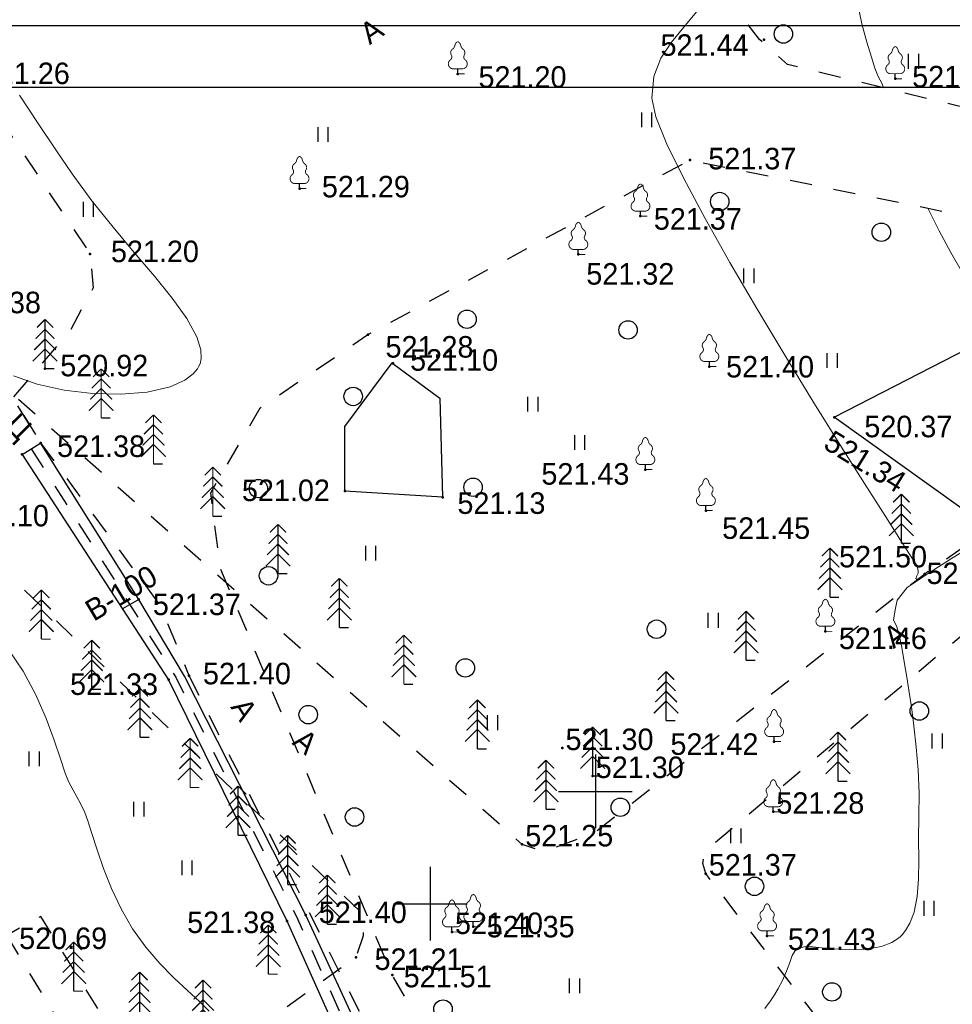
# Model space of a CAD drawing. Header units: millimetres. Extents: x 767170 to 66149698, y -983507 to 2493658.
# Tile 112 of 226: x 2000385 to 2038318, y -563826 to -523785. Entities that reach past the tile are written whole.
import ezdxf

# ---------------------------------------------------------------- set-up
doc = ezdxf.new("R2010")
doc.units = ezdxf.units.MM
doc.linetypes.add('Д_ТРОТ_ТРУБА', pattern=[3, 1.5, -1.5])
doc.linetypes.add('ДОРОГИ_СТРОЯЩ', pattern=[9, 8, -1])
for name, color, linetype in [('(001) Сетка', 92, 'Continuous'), ('(004) Точки рельефа', 7, 'Continuous'), ('(004a) Точки рельефа (отк.)', 7, 'Continuous'), ('(014) Водопровод', 5, 'ИК_Водопровод -------в--------'), ('(022) Возд. Линии', 7, 'Continuous'), ('(025) Дорога', 7, 'Continuous'), ('(028) Гидротехн.', 7, 'Continuous'), ('(031) Горизонтали', 42, 'Continuous'), ('(035) Откосы', 7, 'Continuous'), ('(036) Растительность', 7, 'Continuous'), ('(038) Деревья', 7, 'Continuous')]:
    doc.layers.add(name, color=color, linetype=linetype)
doc.styles.add('BM-431', font='txt')
doc.styles.add('D-431', font='txt')
doc.styles.get("Standard").update_dxf_attribs({"font": 'isocpeui.ttf'})
doc.linetypes.add('GAZ_VOZDUSH', pattern='A,1,-2,["~",Standard,S=3,R=0,X=-1.5,Y=-1.5],-1,10', length=14)
doc.linetypes.add('ИК_Водопровод -------в--------', pattern='A,9,-0.6,["В",Standard,S=1.2,R=0,X=0,Y=-0.6],-1.2', length=10.8)
doc.linetypes.add('ОТКОСЫ_НЕУКР', pattern='A,0.5,["|",Standard,S=1.2,R=0,X=0,Y=-1.2],1,["|",Standard,S=0.5,R=0,X=0,Y=-0.5],0.5', length=2)
doc.linetypes.add('ОТКОСЫ_УКРЕП', pattern='A,0.5,["|",Standard,S=1.2,R=0,X=0,Y=-1.2],0.8,[".",Standard,S=1,R=0.1,X=0.1,Y=-1.2],0.1,["|",Standard,S=0.5,R=0,X=0,Y=-0.5],0', length=1.4)

# ---------------------------------------------------------------- blocks, each defined once
blk = doc.blocks.new('ell')
at = {"const_width": 0.05}
for points in [[(0, 2), (-0.329, 1.671)], [(0, 0), (0, 2)], [(0, 2), (0.329, 1.671)], [(0, 1.6), (-0.386, 1.214)], [(0, 1.6), (0.386, 1.214)], [(0, 1.2), (-0.443, 0.757)], [(0, 1.2), (0.443, 0.757)], [(0, 0.8), (-0.5, 0.3)], [(0, 0.8), (0.5, 0.3)], [(0, 0), (0.375, 0)]]:
    blk.add_lwpolyline(points, dxfattribs=at)
blk = doc.blocks.new('d')
at = {"layer": '(038) Деревья'}
blk.add_ellipse((0, 0), major_axis=(0.265, 0.265), ratio=1, start_param=5.497787, end_param=11.780972, dxfattribs=at)
blk = doc.blocks.new('I04010')
for p, q in [((-0.412273, 0.007146), (-0.412273, 1.207146)), ((0.387727, 1.207146), (0.387727, 0.007146))]:
    blk.add_line(p, q)
blk = doc.blocks.new('Setka')
at = {"layer": '(001) Сетка'}
for p, q in [((0, 1.5), (0, -1.5)), ((-1.5, 0), (1.5, 0))]:
    blk.add_line(p, q, dxfattribs=at)
blk = doc.blocks.new('karagach')
at = {"const_width": 0.05}
for points in [[(0, 1.75, 0.246034), (-0.156, 1.546, 0.489079)], [(0, 1.75, -0.246034), (0.156, 1.546, -0.489079)], [(-0.277, 1.346, 0.430853), (-0.341, 1.004, 0.548276)], [(-0.277, 1.346, 0.181567), (-0.156, 1.546, 0.303004)], [(0.277, 1.346, -0.181567), (0.156, 1.546, -0.303004)], [(0.277, 1.346, -0.430853), (0.341, 1.004, -0.548276)], [(-0.42, 0.746, 0.626949), (-0.291, 0.275, 0.702465)], [(-0.42, 0.746, 0.383603), (-0.341, 1.004, 0.352912)], [(0.42, 0.746, -0.626949), (0.291, 0.275, -0.702465)], [(0.42, 0.746, -0.383603), (0.341, 1.004, -0.352912)]]:
    blk.add_lwpolyline(points, format="xyb", dxfattribs=at)
for points in [[(0, 0.275), (-0.291, 0.275)], [(0, 0), (0, 0.275)], [(0, 0.275), (0.291, 0.275)], [(0, 0), (0.375, 0)]]:
    blk.add_lwpolyline(points, dxfattribs=at)
blk.add_lwpolyline([(0, 0), (0, 0.275)])
blk = doc.blocks.new('ell-flat-24-flat-1')
at = {"layer": '(038) Деревья', "const_width": 0.05}
for points in [[(0, 2), (-0.329, 1.671)], [(0, 0), (0, 2)], [(0, 2), (0.329, 1.671)], [(0, 1.6), (-0.386, 1.214)], [(0, 1.6), (0.386, 1.214)], [(0, 1.2), (-0.443, 0.757)], [(0, 1.2), (0.443, 0.757)], [(0, 0.8), (-0.5, 0.3)], [(0, 0.8), (0.5, 0.3)], [(0, 0), (0.375, 0)]]:
    blk.add_lwpolyline(points, dxfattribs=at)
blk = doc.blocks.new('ell-flat-23-flat-1')
at = {"layer": '(038) Деревья', "const_width": 0.05}
for points in [[(0, 2), (-0.329, 1.671)], [(0, 0), (0, 2)], [(0, 2), (0.329, 1.671)], [(0, 1.6), (-0.386, 1.214)], [(0, 1.6), (0.386, 1.214)], [(0, 1.2), (-0.443, 0.757)], [(0, 1.2), (0.443, 0.757)], [(0, 0.8), (-0.5, 0.3)], [(0, 0.8), (0.5, 0.3)], [(0, 0), (0.375, 0)]]:
    blk.add_lwpolyline(points, dxfattribs=at)
blk = doc.blocks.new('ell-flat-22-flat-1')
at = {"layer": '(038) Деревья', "const_width": 0.05}
for points in [[(0, 2), (-0.329, 1.671)], [(0, 0), (0, 2)], [(0, 2), (0.329, 1.671)], [(0, 1.6), (-0.386, 1.214)], [(0, 1.6), (0.386, 1.214)], [(0, 1.2), (-0.443, 0.757)], [(0, 1.2), (0.443, 0.757)], [(0, 0.8), (-0.5, 0.3)], [(0, 0.8), (0.5, 0.3)], [(0, 0), (0.375, 0)]]:
    blk.add_lwpolyline(points, dxfattribs=at)
blk = doc.blocks.new('karagach-flat-26')
at = {"layer": '(038) Деревья', "const_width": 0.0375}
for points in [[(0, 1.312, 0.246034), (-0.117, 1.159, 0.489079)], [(0, 1.312, -0.246034), (0.117, 1.159, -0.489079)], [(-0.208, 1.009, 0.430853), (-0.255, 0.753, 0.548276)], [(-0.208, 1.009, 0.181567), (-0.117, 1.159, 0.303004)], [(0.208, 1.009, -0.181567), (0.117, 1.159, -0.303004)], [(0.208, 1.009, -0.430853), (0.255, 0.753, -0.548276)], [(-0.315, 0.559, 0.626949), (-0.218, 0.206, 0.702465)], [(-0.315, 0.559, 0.383603), (-0.255, 0.753, 0.352912)], [(0.315, 0.559, -0.626949), (0.218, 0.206, -0.702465)], [(0.315, 0.559, -0.383603), (0.255, 0.753, -0.352912)]]:
    blk.add_lwpolyline(points, format="xyb", dxfattribs=at)
for points in [[(0, 0.206), (-0.218, 0.206)], [(0, 0), (0, 0.206)], [(0, 0.206), (0.218, 0.206)], [(0, 0), (0.281, 0)]]:
    blk.add_lwpolyline(points, dxfattribs=at)
at = {"layer": '(038) Деревья'}
blk.add_lwpolyline([(0, 0), (0, 0.206)], dxfattribs=at)
blk = doc.blocks.new('karagach-flat-27')
at = {"layer": '(038) Деревья', "const_width": 0.0375}
for points in [[(0, 1.312, 0.246034), (-0.117, 1.159, 0.489079)], [(0, 1.312, -0.246034), (0.117, 1.159, -0.489079)], [(-0.208, 1.009, 0.430853), (-0.255, 0.753, 0.548276)], [(-0.208, 1.009, 0.181567), (-0.117, 1.159, 0.303004)], [(0.208, 1.009, -0.181567), (0.117, 1.159, -0.303004)], [(0.208, 1.009, -0.430853), (0.255, 0.753, -0.548276)], [(-0.315, 0.559, 0.626949), (-0.218, 0.206, 0.702465)], [(-0.315, 0.559, 0.383603), (-0.255, 0.753, 0.352912)], [(0.315, 0.559, -0.626949), (0.218, 0.206, -0.702465)], [(0.315, 0.559, -0.383603), (0.255, 0.753, -0.352912)]]:
    blk.add_lwpolyline(points, format="xyb", dxfattribs=at)
for points in [[(0, 0.206), (-0.218, 0.206)], [(0, 0), (0, 0.206)], [(0, 0.206), (0.218, 0.206)], [(0, 0), (0.281, 0)]]:
    blk.add_lwpolyline(points, dxfattribs=at)
at = {"layer": '(038) Деревья'}
blk.add_lwpolyline([(0, 0), (0, 0.206)], dxfattribs=at)
blk = doc.blocks.new('karagach-flat-28')
at = {"layer": '(038) Деревья', "const_width": 0.0375}
for points in [[(0, 1.312, 0.246034), (-0.117, 1.159, 0.489079)], [(0, 1.312, -0.246034), (0.117, 1.159, -0.489079)], [(-0.208, 1.009, 0.430853), (-0.255, 0.753, 0.548276)], [(-0.208, 1.009, 0.181567), (-0.117, 1.159, 0.303004)], [(0.208, 1.009, -0.181567), (0.117, 1.159, -0.303004)], [(0.208, 1.009, -0.430853), (0.255, 0.753, -0.548276)], [(-0.315, 0.559, 0.626949), (-0.218, 0.206, 0.702465)], [(-0.315, 0.559, 0.383603), (-0.255, 0.753, 0.352912)], [(0.315, 0.559, -0.626949), (0.218, 0.206, -0.702465)], [(0.315, 0.559, -0.383603), (0.255, 0.753, -0.352912)]]:
    blk.add_lwpolyline(points, format="xyb", dxfattribs=at)
for points in [[(0, 0.206), (-0.218, 0.206)], [(0, 0), (0, 0.206)], [(0, 0.206), (0.218, 0.206)], [(0, 0), (0.281, 0)]]:
    blk.add_lwpolyline(points, dxfattribs=at)
at = {"layer": '(038) Деревья'}
blk.add_lwpolyline([(0, 0), (0, 0.206)], dxfattribs=at)
blk = doc.blocks.new('ell-flat-25')
at = {"layer": '(038) Деревья', "const_width": 0.05}
for points in [[(0, 2), (-0.329, 1.671)], [(0, 0), (0, 2)], [(0, 2), (0.329, 1.671)], [(0, 1.6), (-0.386, 1.214)], [(0, 1.6), (0.386, 1.214)], [(0, 1.2), (-0.443, 0.757)], [(0, 1.2), (0.443, 0.757)], [(0, 0.8), (-0.5, 0.3)], [(0, 0.8), (0.5, 0.3)], [(0, 0), (0.375, 0)]]:
    blk.add_lwpolyline(points, dxfattribs=at)
blk = doc.blocks.new('ell-flat-28-flat-1')
at = {"layer": '(038) Деревья', "const_width": 0.05}
for points in [[(0, 2), (-0.329, 1.671)], [(0, 0), (0, 2)], [(0, 2), (0.329, 1.671)], [(0, 1.6), (-0.386, 1.214)], [(0, 1.6), (0.386, 1.214)], [(0, 1.2), (-0.443, 0.757)], [(0, 1.2), (0.443, 0.757)], [(0, 0.8), (-0.5, 0.3)], [(0, 0.8), (0.5, 0.3)], [(0, 0), (0.375, 0)]]:
    blk.add_lwpolyline(points, dxfattribs=at)
blk = doc.blocks.new('ell-flat-27-flat-1')
at = {"layer": '(038) Деревья', "const_width": 0.05}
for points in [[(0, 2), (-0.329, 1.671)], [(0, 0), (0, 2)], [(0, 2), (0.329, 1.671)], [(0, 1.6), (-0.386, 1.214)], [(0, 1.6), (0.386, 1.214)], [(0, 1.2), (-0.443, 0.757)], [(0, 1.2), (0.443, 0.757)], [(0, 0.8), (-0.5, 0.3)], [(0, 0.8), (0.5, 0.3)], [(0, 0), (0.375, 0)]]:
    blk.add_lwpolyline(points, dxfattribs=at)
blk = doc.blocks.new('ell-flat-26-flat-1')
at = {"layer": '(038) Деревья', "const_width": 0.05}
for points in [[(0, 2), (-0.329, 1.671)], [(0, 0), (0, 2)], [(0, 2), (0.329, 1.671)], [(0, 1.6), (-0.386, 1.214)], [(0, 1.6), (0.386, 1.214)], [(0, 1.2), (-0.443, 0.757)], [(0, 1.2), (0.443, 0.757)], [(0, 0.8), (-0.5, 0.3)], [(0, 0.8), (0.5, 0.3)], [(0, 0), (0.375, 0)]]:
    blk.add_lwpolyline(points, dxfattribs=at)
blk = doc.blocks.new('karagach-flat-2-flat-1-flat-1')
at = {"layer": '(038) Деревья', "const_width": 0.0375}
for points in [[(0, 1.312, 0.246034), (-0.117, 1.159, 0.489079)], [(0, 1.312, -0.246034), (0.117, 1.159, -0.489079)], [(-0.208, 1.009, 0.430853), (-0.255, 0.753, 0.548276)], [(-0.208, 1.009, 0.181567), (-0.117, 1.159, 0.303004)], [(0.208, 1.009, -0.181567), (0.117, 1.159, -0.303004)], [(0.208, 1.009, -0.430853), (0.255, 0.753, -0.548276)], [(-0.315, 0.559, 0.626949), (-0.218, 0.206, 0.702465)], [(-0.315, 0.559, 0.383603), (-0.255, 0.753, 0.352912)], [(0.315, 0.559, -0.626949), (0.218, 0.206, -0.702465)], [(0.315, 0.559, -0.383603), (0.255, 0.753, -0.352912)]]:
    blk.add_lwpolyline(points, format="xyb", dxfattribs=at)
for points in [[(0, 0.206), (-0.218, 0.206)], [(0, 0), (0, 0.206)], [(0, 0.206), (0.218, 0.206)], [(0, 0), (0.281, 0)]]:
    blk.add_lwpolyline(points, dxfattribs=at)
at = {"layer": '(038) Деревья'}
blk.add_lwpolyline([(0, 0), (0, 0.206)], dxfattribs=at)
blk = doc.blocks.new('ell-flat-32')
at = {"layer": '(038) Деревья', "const_width": 0.05}
for points in [[(0, 2), (-0.329, 1.671)], [(0, 0), (0, 2)], [(0, 2), (0.329, 1.671)], [(0, 1.6), (-0.386, 1.214)], [(0, 1.6), (0.386, 1.214)], [(0, 1.2), (-0.443, 0.757)], [(0, 1.2), (0.443, 0.757)], [(0, 0.8), (-0.5, 0.3)], [(0, 0.8), (0.5, 0.3)], [(0, 0), (0.375, 0)]]:
    blk.add_lwpolyline(points, dxfattribs=at)
blk = doc.blocks.new('ell-flat-33')
at = {"layer": '(038) Деревья', "const_width": 0.05}
for points in [[(0, 2), (-0.329, 1.671)], [(0, 0), (0, 2)], [(0, 2), (0.329, 1.671)], [(0, 1.6), (-0.386, 1.214)], [(0, 1.6), (0.386, 1.214)], [(0, 1.2), (-0.443, 0.757)], [(0, 1.2), (0.443, 0.757)], [(0, 0.8), (-0.5, 0.3)], [(0, 0.8), (0.5, 0.3)], [(0, 0), (0.375, 0)]]:
    blk.add_lwpolyline(points, dxfattribs=at)
blk = doc.blocks.new('ell-flat-34')
at = {"layer": '(038) Деревья', "const_width": 0.05}
for points in [[(0, 2), (-0.329, 1.671)], [(0, 0), (0, 2)], [(0, 2), (0.329, 1.671)], [(0, 1.6), (-0.386, 1.214)], [(0, 1.6), (0.386, 1.214)], [(0, 1.2), (-0.443, 0.757)], [(0, 1.2), (0.443, 0.757)], [(0, 0.8), (-0.5, 0.3)], [(0, 0.8), (0.5, 0.3)], [(0, 0), (0.375, 0)]]:
    blk.add_lwpolyline(points, dxfattribs=at)
blk = doc.blocks.new('ell-flat-35')
at = {"layer": '(038) Деревья', "const_width": 0.05}
for points in [[(0, 2), (-0.329, 1.671)], [(0, 0), (0, 2)], [(0, 2), (0.329, 1.671)], [(0, 1.6), (-0.386, 1.214)], [(0, 1.6), (0.386, 1.214)], [(0, 1.2), (-0.443, 0.757)], [(0, 1.2), (0.443, 0.757)], [(0, 0.8), (-0.5, 0.3)], [(0, 0.8), (0.5, 0.3)], [(0, 0), (0.375, 0)]]:
    blk.add_lwpolyline(points, dxfattribs=at)
blk = doc.blocks.new('ell-flat-36')
at = {"layer": '(038) Деревья', "const_width": 0.05}
for points in [[(0, 2), (-0.329, 1.671)], [(0, 0), (0, 2)], [(0, 2), (0.329, 1.671)], [(0, 1.6), (-0.386, 1.214)], [(0, 1.6), (0.386, 1.214)], [(0, 1.2), (-0.443, 0.757)], [(0, 1.2), (0.443, 0.757)], [(0, 0.8), (-0.5, 0.3)], [(0, 0.8), (0.5, 0.3)], [(0, 0), (0.375, 0)]]:
    blk.add_lwpolyline(points, dxfattribs=at)
blk = doc.blocks.new('ell-flat-37')
at = {"layer": '(038) Деревья', "const_width": 0.05}
for points in [[(0, 2), (-0.329, 1.671)], [(0, 0), (0, 2)], [(0, 2), (0.329, 1.671)], [(0, 1.6), (-0.386, 1.214)], [(0, 1.6), (0.386, 1.214)], [(0, 1.2), (-0.443, 0.757)], [(0, 1.2), (0.443, 0.757)], [(0, 0.8), (-0.5, 0.3)], [(0, 0.8), (0.5, 0.3)], [(0, 0), (0.375, 0)]]:
    blk.add_lwpolyline(points, dxfattribs=at)
blk = doc.blocks.new('ell-flat-38')
at = {"layer": '(038) Деревья', "const_width": 0.05}
for points in [[(0, 2), (-0.329, 1.671)], [(0, 0), (0, 2)], [(0, 2), (0.329, 1.671)], [(0, 1.6), (-0.386, 1.214)], [(0, 1.6), (0.386, 1.214)], [(0, 1.2), (-0.443, 0.757)], [(0, 1.2), (0.443, 0.757)], [(0, 0.8), (-0.5, 0.3)], [(0, 0.8), (0.5, 0.3)], [(0, 0), (0.375, 0)]]:
    blk.add_lwpolyline(points, dxfattribs=at)
blk = doc.blocks.new('karagach-flat-42')
at = {"layer": '(038) Деревья', "const_width": 0.0375}
for points in [[(0, 1.312, 0.246034), (-0.117, 1.159, 0.489079)], [(0, 1.312, -0.246034), (0.117, 1.159, -0.489079)], [(-0.208, 1.009, 0.430853), (-0.255, 0.753, 0.548276)], [(-0.208, 1.009, 0.181567), (-0.117, 1.159, 0.303004)], [(0.208, 1.009, -0.181567), (0.117, 1.159, -0.303004)], [(0.208, 1.009, -0.430853), (0.255, 0.753, -0.548276)], [(-0.315, 0.559, 0.626949), (-0.218, 0.206, 0.702465)], [(-0.315, 0.559, 0.383603), (-0.255, 0.753, 0.352912)], [(0.315, 0.559, -0.626949), (0.218, 0.206, -0.702465)], [(0.315, 0.559, -0.383603), (0.255, 0.753, -0.352912)]]:
    blk.add_lwpolyline(points, format="xyb", dxfattribs=at)
for points in [[(0, 0.206), (-0.218, 0.206)], [(0, 0), (0, 0.206)], [(0, 0.206), (0.218, 0.206)], [(0, 0), (0.281, 0)]]:
    blk.add_lwpolyline(points, dxfattribs=at)
at = {"layer": '(038) Деревья'}
blk.add_lwpolyline([(0, 0), (0, 0.206)], dxfattribs=at)
blk = doc.blocks.new('karagach-flat-43')
at = {"layer": '(038) Деревья', "const_width": 0.0375}
for points in [[(0, 1.312, 0.246034), (-0.117, 1.159, 0.489079)], [(0, 1.312, -0.246034), (0.117, 1.159, -0.489079)], [(-0.208, 1.009, 0.430853), (-0.255, 0.753, 0.548276)], [(-0.208, 1.009, 0.181567), (-0.117, 1.159, 0.303004)], [(0.208, 1.009, -0.181567), (0.117, 1.159, -0.303004)], [(0.208, 1.009, -0.430853), (0.255, 0.753, -0.548276)], [(-0.315, 0.559, 0.626949), (-0.218, 0.206, 0.702465)], [(-0.315, 0.559, 0.383603), (-0.255, 0.753, 0.352912)], [(0.315, 0.559, -0.626949), (0.218, 0.206, -0.702465)], [(0.315, 0.559, -0.383603), (0.255, 0.753, -0.352912)]]:
    blk.add_lwpolyline(points, format="xyb", dxfattribs=at)
for points in [[(0, 0.206), (-0.218, 0.206)], [(0, 0), (0, 0.206)], [(0, 0.206), (0.218, 0.206)], [(0, 0), (0.281, 0)]]:
    blk.add_lwpolyline(points, dxfattribs=at)
at = {"layer": '(038) Деревья'}
blk.add_lwpolyline([(0, 0), (0, 0.206)], dxfattribs=at)
blk = doc.blocks.new('karagach-flat-44')
at = {"layer": '(038) Деревья', "const_width": 0.0375}
for points in [[(0, 1.312, 0.246034), (-0.117, 1.159, 0.489079)], [(0, 1.312, -0.246034), (0.117, 1.159, -0.489079)], [(-0.208, 1.009, 0.430853), (-0.255, 0.753, 0.548276)], [(-0.208, 1.009, 0.181567), (-0.117, 1.159, 0.303004)], [(0.208, 1.009, -0.181567), (0.117, 1.159, -0.303004)], [(0.208, 1.009, -0.430853), (0.255, 0.753, -0.548276)], [(-0.315, 0.559, 0.626949), (-0.218, 0.206, 0.702465)], [(-0.315, 0.559, 0.383603), (-0.255, 0.753, 0.352912)], [(0.315, 0.559, -0.626949), (0.218, 0.206, -0.702465)], [(0.315, 0.559, -0.383603), (0.255, 0.753, -0.352912)]]:
    blk.add_lwpolyline(points, format="xyb", dxfattribs=at)
for points in [[(0, 0.206), (-0.218, 0.206)], [(0, 0), (0, 0.206)], [(0, 0.206), (0.218, 0.206)], [(0, 0), (0.281, 0)]]:
    blk.add_lwpolyline(points, dxfattribs=at)
at = {"layer": '(038) Деревья'}
blk.add_lwpolyline([(0, 0), (0, 0.206)], dxfattribs=at)
blk = doc.blocks.new('karagach-flat-71')
at = {"layer": '(038) Деревья', "const_width": 0.0375}
for points in [[(0, 1.312, 0.246034), (-0.117, 1.159, 0.489079)], [(0, 1.312, -0.246034), (0.117, 1.159, -0.489079)], [(-0.208, 1.009, 0.430853), (-0.255, 0.753, 0.548276)], [(-0.208, 1.009, 0.181567), (-0.117, 1.159, 0.303004)], [(0.208, 1.009, -0.181567), (0.117, 1.159, -0.303004)], [(0.208, 1.009, -0.430853), (0.255, 0.753, -0.548276)], [(-0.315, 0.559, 0.626949), (-0.218, 0.206, 0.702465)], [(-0.315, 0.559, 0.383603), (-0.255, 0.753, 0.352912)], [(0.315, 0.559, -0.626949), (0.218, 0.206, -0.702465)], [(0.315, 0.559, -0.383603), (0.255, 0.753, -0.352912)]]:
    blk.add_lwpolyline(points, format="xyb", dxfattribs=at)
for points in [[(0, 0.206), (-0.218, 0.206)], [(0, 0), (0, 0.206)], [(0, 0.206), (0.218, 0.206)], [(0, 0), (0.281, 0)]]:
    blk.add_lwpolyline(points, dxfattribs=at)
at = {"layer": '(038) Деревья'}
blk.add_lwpolyline([(0, 0), (0, 0.206)], dxfattribs=at)
blk = doc.blocks.new('karagach-flat-72')
at = {"layer": '(038) Деревья', "const_width": 0.0375}
for points in [[(0, 1.312, 0.246034), (-0.117, 1.159, 0.489079)], [(0, 1.312, -0.246034), (0.117, 1.159, -0.489079)], [(-0.208, 1.009, 0.430853), (-0.255, 0.753, 0.548276)], [(-0.208, 1.009, 0.181567), (-0.117, 1.159, 0.303004)], [(0.208, 1.009, -0.181567), (0.117, 1.159, -0.303004)], [(0.208, 1.009, -0.430853), (0.255, 0.753, -0.548276)], [(-0.315, 0.559, 0.626949), (-0.218, 0.206, 0.702465)], [(-0.315, 0.559, 0.383603), (-0.255, 0.753, 0.352912)], [(0.315, 0.559, -0.626949), (0.218, 0.206, -0.702465)], [(0.315, 0.559, -0.383603), (0.255, 0.753, -0.352912)]]:
    blk.add_lwpolyline(points, format="xyb", dxfattribs=at)
for points in [[(0, 0.206), (-0.218, 0.206)], [(0, 0), (0, 0.206)], [(0, 0.206), (0.218, 0.206)], [(0, 0), (0.281, 0)]]:
    blk.add_lwpolyline(points, dxfattribs=at)
at = {"layer": '(038) Деревья'}
blk.add_lwpolyline([(0, 0), (0, 0.206)], dxfattribs=at)
blk = doc.blocks.new('karagach-flat-73')
at = {"layer": '(038) Деревья', "const_width": 0.0375}
for points in [[(0, 1.312, 0.246034), (-0.117, 1.159, 0.489079)], [(0, 1.312, -0.246034), (0.117, 1.159, -0.489079)], [(-0.208, 1.009, 0.430853), (-0.255, 0.753, 0.548276)], [(-0.208, 1.009, 0.181567), (-0.117, 1.159, 0.303004)], [(0.208, 1.009, -0.181567), (0.117, 1.159, -0.303004)], [(0.208, 1.009, -0.430853), (0.255, 0.753, -0.548276)], [(-0.315, 0.559, 0.626949), (-0.218, 0.206, 0.702465)], [(-0.315, 0.559, 0.383603), (-0.255, 0.753, 0.352912)], [(0.315, 0.559, -0.626949), (0.218, 0.206, -0.702465)], [(0.315, 0.559, -0.383603), (0.255, 0.753, -0.352912)]]:
    blk.add_lwpolyline(points, format="xyb", dxfattribs=at)
for points in [[(0, 0.206), (-0.218, 0.206)], [(0, 0), (0, 0.206)], [(0, 0.206), (0.218, 0.206)], [(0, 0), (0.281, 0)]]:
    blk.add_lwpolyline(points, dxfattribs=at)
at = {"layer": '(038) Деревья'}
blk.add_lwpolyline([(0, 0), (0, 0.206)], dxfattribs=at)
blk = doc.blocks.new('karagach-flat-74')
at = {"layer": '(038) Деревья', "const_width": 0.0375}
for points in [[(0, 1.312, 0.246034), (-0.117, 1.159, 0.489079)], [(0, 1.312, -0.246034), (0.117, 1.159, -0.489079)], [(-0.208, 1.009, 0.430853), (-0.255, 0.753, 0.548276)], [(-0.208, 1.009, 0.181567), (-0.117, 1.159, 0.303004)], [(0.208, 1.009, -0.181567), (0.117, 1.159, -0.303004)], [(0.208, 1.009, -0.430853), (0.255, 0.753, -0.548276)], [(-0.315, 0.559, 0.626949), (-0.218, 0.206, 0.702465)], [(-0.315, 0.559, 0.383603), (-0.255, 0.753, 0.352912)], [(0.315, 0.559, -0.626949), (0.218, 0.206, -0.702465)], [(0.315, 0.559, -0.383603), (0.255, 0.753, -0.352912)]]:
    blk.add_lwpolyline(points, format="xyb", dxfattribs=at)
for points in [[(0, 0.206), (-0.218, 0.206)], [(0, 0), (0, 0.206)], [(0, 0.206), (0.218, 0.206)], [(0, 0), (0.281, 0)]]:
    blk.add_lwpolyline(points, dxfattribs=at)
at = {"layer": '(038) Деревья'}
blk.add_lwpolyline([(0, 0), (0, 0.206)], dxfattribs=at)
blk = doc.blocks.new('karagach-flat-75')
at = {"layer": '(038) Деревья', "const_width": 0.0375}
for points in [[(0, 1.312, 0.246034), (-0.117, 1.159, 0.489079)], [(0, 1.312, -0.246034), (0.117, 1.159, -0.489079)], [(-0.208, 1.009, 0.430853), (-0.255, 0.753, 0.548276)], [(-0.208, 1.009, 0.181567), (-0.117, 1.159, 0.303004)], [(0.208, 1.009, -0.181567), (0.117, 1.159, -0.303004)], [(0.208, 1.009, -0.430853), (0.255, 0.753, -0.548276)], [(-0.315, 0.559, 0.626949), (-0.218, 0.206, 0.702465)], [(-0.315, 0.559, 0.383603), (-0.255, 0.753, 0.352912)], [(0.315, 0.559, -0.626949), (0.218, 0.206, -0.702465)], [(0.315, 0.559, -0.383603), (0.255, 0.753, -0.352912)]]:
    blk.add_lwpolyline(points, format="xyb", dxfattribs=at)
for points in [[(0, 0.206), (-0.218, 0.206)], [(0, 0), (0, 0.206)], [(0, 0.206), (0.218, 0.206)], [(0, 0), (0.281, 0)]]:
    blk.add_lwpolyline(points, dxfattribs=at)
at = {"layer": '(038) Деревья'}
blk.add_lwpolyline([(0, 0), (0, 0.206)], dxfattribs=at)
blk = doc.blocks.new('A$C05d28b1e')
at = {"layer": '(004) Точки рельефа', "color": 7, "linetype": 'ByBlock', "lineweight": -2}
for p in [(-21262, 117011), (-38051, 105022), (-23902, 105238), (-25852, 100044), (-21884, 99790), (-2273, 96670), (-17006, 89592), (-15776, 88454), (-8431, 87001), (-18644, 85674), (-11178, 84489), (-25407, 81084), (-2095, 72968), (3249, 71377), (-5102, 68075), (-20980, 66910), (-7113, 65791), (-29497, 64248), (-9641, 64233), (-18196, 60973), (-4312, 59676), (771, 57612), (-31513, 56567), (-32267, 56099), (-6915, 55484), (-4452, 53816), (-27517, 50208), (408, 48906), (-26306, 46938), (-25477, 47107), (-1677, 44424), (-20727, 37369), (-21495, 37129), (-13912, 36898), (-14782, 36679), (-1964, 36520), (-17211, 34931)]:
    blk.add_point(p, dxfattribs=at)
at = {"layer": '(014) Водопровод', "linetype": 'GAZ_VOZDUSH', "ltscale": 600, "flags": 128}
blk.add_lwpolyline([(-27517, 50208), (-28179, 49816)], dxfattribs=at)
at = {"layer": '(025) Дорога', "linetype": 'Д_ТРОТ_ТРУБА', "ltscale": 600, "flags": 128}
for points in [[(27459, 120222), (8937, 104733), (7549, 103433), (-2273, 96670), (-15702, 86137), (-17767, 85381), (-18644, 85674), (-40043, 104576), (-45955, 113584), (-51231, 109005), (-44895, 102103), (-42025, 99008), (-25117, 82841), (-25117, 81951), (-25407, 81084), (-32229, 76172), (-32639, 76060), (-33388, 76495), (-37188, 78427), (-42918, 74170), (-43534, 73566), (-56171, 68379), (-72915, 59805), (-96929, 47597), (-121278, 30068), (-138829, 14906), (-139804, 14024), (-138021, 12053), (-129914, 19516), (-105640, 36924), (-88825, 45949), (-78921, 50853), (-56719, 62542), (-42094, 71045), (-39916, 71829), (-37271, 72176), (-35503, 71928), (-34406, 71614), (-29497, 64248), (-29370, 62878), (-30300, 61153), (-32643, 58416), (-31513, 56567), (-31513, 56567), (-31513, 56567)], [(96975, 76152), (91663, 70018), (77743, 60511), (77407, 60141), (71543, 56980), (67628, 56398), (63649, 57538), (35933, 62943), (-1136, 71955), (-2270, 72968), (-11178, 84489), (-11295, 84899), (-11231, 85387), (2620, 97018), (30185, 117380)], [(-2596, 13263), (-3144, 13637), (-13462, 28471), (-17211, 34931), (-24202, 51467), (-24593, 54534), (-22584, 57991), (-18196, 60973), (-5102, 68075), (38937, 59146), (59831, 53401), (40293, 39065), (36909, 36534)], [(-33351, 57588), (-32267, 56099), (-31513, 56567), (-32478, 58146), (-33351, 57588)], [(-31513, 56567), (-26641, 49936), (-25477, 47107)], [(-25477, 47107), (-14907, 26254), (-12857, 24135), (-4164, 11022)], [(-32885, 36540), (-26424, 25780), (-11763, 1473), (-10293, 2193), (-20261, 19133), (-31505, 37317), (-32885, 36540)]]:
    blk.add_lwpolyline(points, dxfattribs=at)
at = {"layer": '(028) Гидротехн.', "ltscale": 600}
for points in [[(-7049, 14112), (-9397, 17594), (-14522, 25619), (-15158, 26263), (-17417, 30209), (-20727, 37369), (-25662, 47079), (-27517, 50208), (-31513, 56567)], [(-32267, 56099), (-26306, 46938), (-21495, 37129), (-18218, 29815), (-15652, 25845), (-15177, 25186), (-9844, 17183), (-7469, 13840)]]:
    blk.add_lwpolyline(points, dxfattribs=at)
at = {"layer": '(028) Гидротехн.', "color": 3, "linetype": 'Д_ТРОТ_ТРУБА', "ltscale": 600, "flags": 128}
blk.add_lwpolyline([(-31890, 56333), (-26014, 47040), (-21105, 37304), (-17797, 30023), (-15360, 25947), (-14809, 25337), (-9552, 17285), (-7259, 13976)], dxfattribs=at)
at = {"layer": '(031) Горизонтали', "color": 42, "linetype": 'Continuous', "lineweight": 0, "ltscale": 600}
for points in [[(-2549, 96454), (-2592, 96456), (-2638, 96495), (-2585, 96602), (-2532, 96711), (-2538, 96775), (-2551, 96865), (-2581, 97000), (-2742, 97253), (-3183, 97939), (-3857, 98992), (-4719, 100347), (-5720, 101938), (-6816, 103699), (-7959, 105564), (-9103, 107468), (-10201, 109345), (-11207, 111129), (-12074, 112754), (-12755, 114154), (-13204, 115263), (-13375, 116017), (-13285, 116899), (-12999, 117643), (-12575, 118297), (-12073, 118910), (-11551, 119530)], [(-39329, 104736), (-38371, 104397), (-37279, 104154), (-36124, 104014), (-34973, 103984), (-33895, 104072), (-32960, 104286), (-32360, 104551), (-32019, 104809), (-31853, 105009), (-31790, 105118), (-31746, 105219), (-31695, 105435), (-31707, 105790), (-31871, 106318), (-32280, 107061), (-32873, 107887), (-33602, 108786), (-34421, 109751), (-35284, 110772), (-36143, 111840), (-36953, 112947), (-37615, 113923), (-38332, 114997), (-39092, 116139)], [(2776, 71004), (2720, 71168), (2640, 71323), (2568, 71443), (2498, 71601), (2422, 71813), (2278, 72249), (2092, 72864), (1895, 73615), (1714, 74459)], [(-24652, 33461), (-25053, 33855), (-25544, 34304), (-26093, 34815), (-26668, 35397), (-27238, 36058), (-27771, 36804), (-28236, 37620), (-28626, 38454), (-28949, 39267), (-29212, 40022), (-29423, 40679), (-29589, 41200), (-29719, 41544), (-29892, 41901), (-30037, 42174), (-30187, 42446), (-30375, 42796), (-30508, 43142), (-30698, 43723), (-30954, 44483), (-31287, 45368), (-31707, 46320), (-32224, 47284), (-32848, 48204)], [(-2053, 33573), (-1829, 33881), (-1662, 34131), (-1512, 34387), (-1338, 34712), (-1169, 35092), (-1042, 35445), (-939, 35729), (-837, 35904), (-703, 36005), (-563, 36053), (-385, 36094), (-97, 36077), (483, 36013), (1240, 35962), (2062, 35983), (2690, 36094), (3106, 36252), (3343, 36400), (3446, 36488), (3528, 36570), (3672, 36746), (3848, 37039), (4016, 37483), (4138, 38117), (4191, 38831), (4202, 39617), (4201, 40469), (4215, 41377), (4220, 42322), (4179, 43270), (4105, 44192), (4009, 45059), (3904, 45843), (3803, 46514), (3717, 47046), (3616, 47671), (3516, 48256), (3409, 48763), (3316, 49087), (3238, 49269), (3183, 49357), (3241, 49781), (3329, 50172), (3329, 50172), (3329, 50172), (3329, 50172), (3329, 50172), (3329, 50172), (3329, 50172), (3739, 50696), (4629, 51283), (5539, 51865), (6364, 52371)], [(5990, 63483), (5510, 64307), (5029, 65191), (4580, 66112)]]:
    blk.add_lwpolyline(points, dxfattribs=at)
at = {"layer": '(035) Откосы', "linetype": 'ОТКОСЫ_НЕУКР', "ltscale": 600}
blk.add_lwpolyline([(-23902, 105238), (-21997, 103825), (-21884, 99790), (-25852, 100044), (-25852, 102673), (-23932, 105260)], dxfattribs=at)
at = {"linetype": 'ОТКОСЫ_УКРЕП', "ltscale": 600}
blk.add_lwpolyline([(771, 57612), (6700, 60670), (5917, 53926), (771, 57612)], dxfattribs=at)
at = {"layer": '(001) Сетка', "xscale": 1000, "yscale": 1000, "zscale": 1000}
for p in [(-15665, 87831), (-15665, 37831)]:
    blk.add_blockref('Setka', p, dxfattribs=at)
at = {"layer": '(022) Возд. Линии', "xscale": 1000, "yscale": 1000, "zscale": 1000}
for name, p in [('karagach-flat-2-flat-1-flat-1', (-21262, 117011)), ('ell-flat-38', (-38051, 105022)), ('ell-flat-37', (-35767, 103012)), ('ell-flat-36', (-33640, 101142)), ('ell-flat-35', (-31227, 99019)), ('ell-flat-22-flat-1', (-3222, 97917)), ('ell-flat-34', (-28576, 96687)), ('ell-flat-23-flat-1', (-6127, 95727)), ('ell-flat-33', (-26081, 94492)), ('ell-flat-24-flat-1', (-9537, 93157)), ('ell-flat-32', (-23455, 92182)), ('ell-flat-25', (-12791, 90704)), ('ell-flat-28-flat-1', (-20467, 89553)), ('ell-flat-26-flat-1', (-15776, 88454)), ('ell-flat-27-flat-1', (-17676, 87099)), ('karagach-flat-26', (-20980, 66910)), ('karagach-flat-27', (-7113, 65791)), ('karagach-flat-28', (-9641, 64233)), ('karagach-flat-72', (-4312, 59676)), ('karagach-flat-71', (-6915, 55484)), ('karagach-flat-73', (-4452, 53816)), ('karagach-flat-74', (408, 48906)), ('karagach-flat-75', (-1677, 44424)), ('karagach-flat-43', (-13912, 36898)), ('karagach-flat-44', (-14782, 36679)), ('karagach-flat-42', (-1964, 36520))]:
    blk.add_blockref(name, p, dxfattribs=at)
at = {"layer": '(036) Растительность', "linetype": 'Continuous', "xscale": 500, "yscale": 500, "zscale": 500}
for p in [(-2719, 117217), (-13572, 114837), (-26740, 114242), (-36284, 111197), (-6028, 105054), (-18204, 103270), (-38487, 88851), (-32272, 84417), (-2092, 82772), (-2697, 63059), (-9579, 56279), (-18084, 51778), (-4148, 49052), (-13129, 44888), (4959, 44142), (-27512, 41372), (-3230, 40286), (-9791, 34183)]:
    blk.add_blockref('I04010', p, dxfattribs=at)
at = {"layer": '(038) Деревья', "linetype": 'Continuous'}
for name, p, xscale, yscale, zscale in [('ell', (-38202, 94023), 1000, 1000, 1000), ('ell', (-36151, 91979), 1000, 1000, 1000), ('ell', (-34190, 90025), 1000, 1000, 1000), ('d', (-2489, 91100), 1000, 1000, 1000), ('ell', (-5800, 88242), 1000, 1000, 1000), ('ell', (-32148, 87989), 1000, 1000, 1000), ('karagach', (-8431, 87001), 750, 750, 750), ('ell', (-30199, 86047), 1000, 1000, 1000), ('ell', (-28185, 84040), 1000, 1000, 1000), ('ell', (-26568, 82427), 1000, 1000, 1000), ('d', (-9194, 83970), 1000, 1000, 1000), ('ell', (-28970, 80398), 1000, 1000, 1000), ('ell', (-36884, 79707), 1000, 1000, 1000), ('ell', (-34204, 78481), 1000, 1000, 1000), ('ell', (-31624, 78156), 1000, 1000, 1000), ('d', (-6047, 79676), 1000, 1000, 1000), ('d', (-1300, 73198), 1000, 1000, 1000), ('karagach', (3249, 71377), 750, 750, 750), ('d', (-3891, 66385), 1000, 1000, 1000), ('d', (2684, 65137), 1000, 1000, 1000), ('d', (-14168, 61599), 1000, 1000, 1000), ('d', (-7617, 61162), 1000, 1000, 1000), ('d', (-18799, 58458), 1000, 1000, 1000), ('d', (-22653, 54710), 1000, 1000, 1000), ('d', (-13921, 54766), 1000, 1000, 1000), ('d', (-22243, 51165), 1000, 1000, 1000), ('d', (-6461, 48994), 1000, 1000, 1000), ('d', (-14236, 47419), 1000, 1000, 1000), ('d', (-20628, 45519), 1000, 1000, 1000), ('d', (-7932, 41752), 1000, 1000, 1000), ('d', (-18744, 41357), 1000, 1000, 1000), ('d', (-15145, 33545), 1000, 1000, 1000)]:
    blk.add_blockref(name, p, dxfattribs=dict(at, xscale=xscale, yscale=yscale, zscale=zscale))
at = {"layer": '(004) Точки рельефа', "linetype": 'ByBlock', "char_height": 875, "attachment_point": 4, "style": 'D-431'}
for s, insert in [('521.20', (-20419, 116877)), ('520.92', (-37432, 105143)), ('521.10', (-23202, 105370)), ('521.02', (-30042, 100069)), ('521.13', (-21277, 99547)), ('521.10', (-41471, 99039)), ('521.50', (-5755, 97373)), ('521.30', (-16881, 89942)), ('521.30', (-15651, 88804)), ('521.28', (-8306, 87351)), ('521.25', (-18519, 86024)), ('521.37', (-11053, 84839)), ('521.21', (-24648, 81001)), ('521.44', (-6298, 72742)), ('521.26', (-33902, 71592)), ('521.51', (3938, 71457)), ('521.37', (-4355, 68125)), ('521.29', (-20072, 66986)), ('521.37', (-6570, 65672)), ('521.20', (-28651, 64351)), ('521.32', (-9316, 63437)), ('521.38', (-35078, 62273)), ('521.28', (-17484, 60469)), ('521.40', (-3632, 59661)), ('520.37', (1992, 57230)), ('521.38', (-30842, 56429)), ('521.43', (-11143, 55303)), ('521.45', (-3791, 53098)), ('521.63', (4524, 51261)), ('521.37', (-26947, 49998)), ('521.46', (956, 48617)), ('521.40', (-24908, 47184)), ('521.33', (-30314, 46752)), ('521.42', (-5895, 44315)), ('521.40', (-20199, 37475)), ('521.38', (-25550, 37068)), ('521.35', (-13370, 36893)), ('520.69', (-32384, 36418)), ('521.43', (-1118, 36380)), ('521.51', (-16744, 34863))]:
    blk.add_mtext(s, dxfattribs=dict(at, insert=insert))
at = {"layer": '(004) Точки рельефа', "linetype": 'ByBlock', "insert": (500, 56747), "char_height": 875, "attachment_point": 4, "rotation": 328.3948, "style": 'D-431'}
blk.add_mtext('521.34', dxfattribs=at)
at = {"layer": '(004a) Точки рельефа (отк.)', "linetype": 'ByBlock', "insert": (-14657, 37029), "char_height": 875, "attachment_point": 4, "style": 'D-431'}
blk.add_mtext('521.40', dxfattribs=at)
at = {"layer": '(014) Водопровод', "color": 0, "linetype": 'Continuous', "style": 'BM-431'}
blk.add_text('В-100', height=875, rotation=30.9315, dxfattribs=at).set_placement((-29350, 49290))
at = {"layer": '(025) Дорога', "linetype": 'ДОРОГИ_СТРОЯЩ', "style": 'BM-431'}
for s, rotation, p in [('A', 35.4703, (-3540, 93611)), ('A', 319.6758, (-28035, 89775)), ('A', 34.6071, (-18127, 72739)), ('Ц', 314.4842, (-33007, 57243)), ('A', 302.9978, (-23811, 45825))]:
    blk.add_text(s, height=875, rotation=rotation, dxfattribs=at).set_placement(p)
blk = doc.blocks.new('A11111111111')
blk.add_lwpolyline([(-186450, -2503181), (654550, -2503181), (654550, -1909181), (-186450, -1909181)], close=True)
blk.add_lwpolyline([(649550, -2498181), (-166450, -2498181), (-166450, -1914181), (649550, -1914181), (649550, -2498181)])

msp = doc.modelspace()

# ---------------------------------------------------------------- block references
at = {"color": 5, "lineweight": 50}
msp.add_blockref('A$C05d28b1e', (2032748.06, -597565.05), dxfattribs=at)

# ---------------------------------------------------------------- next in the draw order: block references
msp.add_blockref('A$C05d28b1e', (2039466.73, -642998.3), dxfattribs=at)

# ---------------------------------------------------------------- next in the draw order: block references
at = {"xscale": 0.5, "yscale": 0.5, "zscale": 0.5}
msp.add_blockref('A11111111111', (1918466.82, 430560), dxfattribs=at)

doc.saveas('drawing.dxf')
